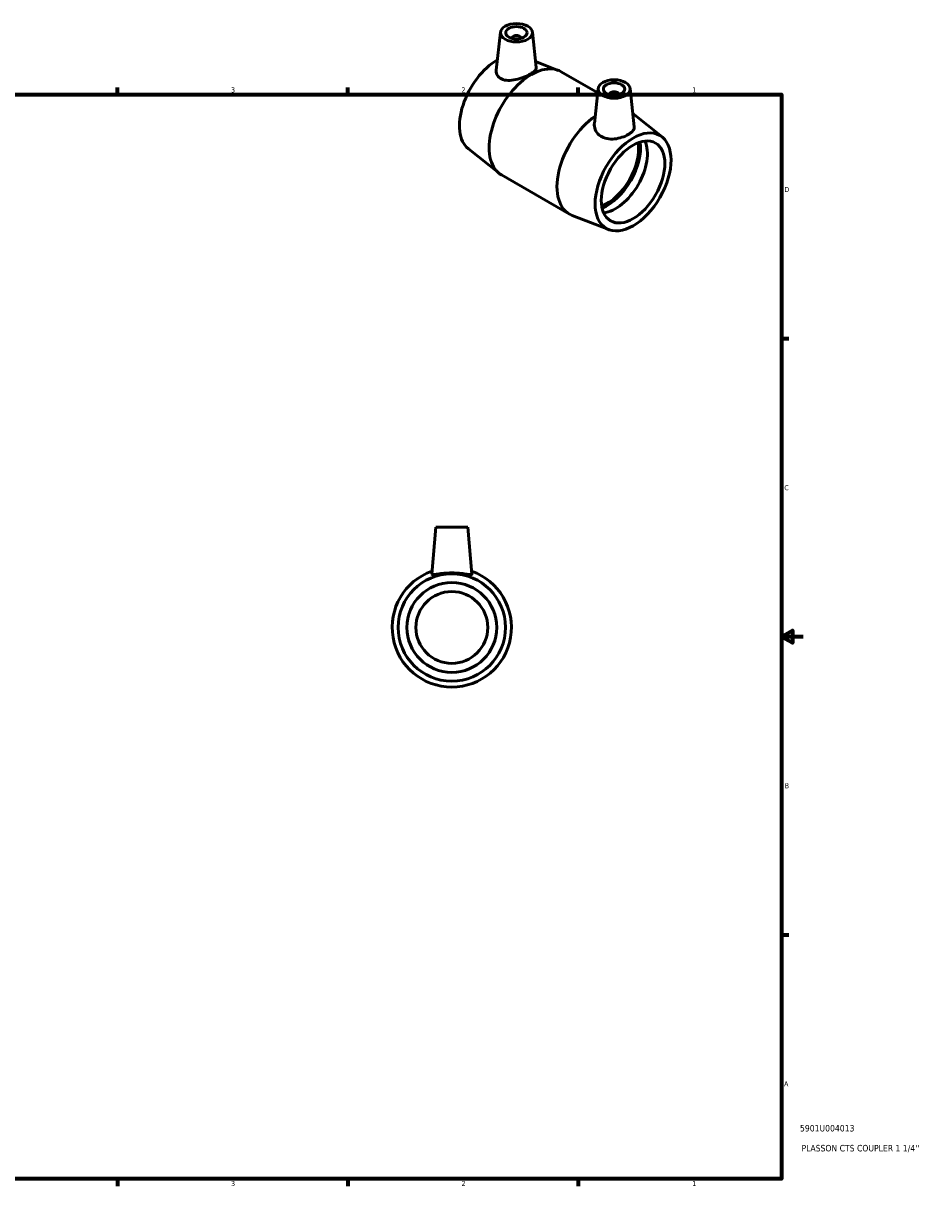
# Model space of a CAD drawing. Header units: inches. Extents: x 0.1 to 36.2, y 0.6 to 25.6.
# Tile 3 of 3: x 19.5 to 36.2, y 0.6 to 22.3. Entities that reach past the tile are written whole.
import ezdxf

# ---------------------------------------------------------------- set-up
doc = ezdxf.new("R2010")
doc.units = ezdxf.units.IN
doc.header["$MEASUREMENT"] = 0
for name, color, linetype, lineweight in [('Border (ANSI)', 7, 'Continuous', 70), ('Title (ANSI)', 7, 'Continuous', 50), ('Visible (ANSI)', 7, 'Continuous', 50)]:
    doc.layers.add(name, color=color, linetype=linetype, lineweight=lineweight)
doc.styles.add('Note Text (ANSI)', font='tahoma.ttf')
doc.styles.add('Text Style29', font='tahoma.ttf')

# ---------------------------------------------------------------- blocks, each defined once
blk = doc.blocks.new('Borders Default Border')
at = {"layer": 'Border (ANSI)'}
for p, q in [((4.25, 21), (4.25, 21.134)), ((8.5, 21), (8.5, 21.134)), ((12.75, 21), (12.75, 21.134)), ((21.25, 21), (21.25, 21.134)), ((25.5, 21), (25.5, 21.134)), ((29.75, 21), (29.75, 21.134)), ((0.5, 16.5), (0.366, 16.5)), ((33.5, 16.5), (33.634, 16.5)), ((0.5, 5.5), (0.366, 5.5)), ((33.5, 5.5), (33.634, 5.5)), ((4.25, 1), (4.25, 0.866)), ((8.5, 1), (8.5, 0.866)), ((12.75, 1), (12.75, 0.866)), ((21.25, 1), (21.25, 0.866)), ((25.5, 1), (25.5, 0.866)), ((29.75, 1), (29.75, 0.866))]:
    blk.add_line(p, q, dxfattribs=at)
at = {"layer": 'Border (ANSI)', "flags": 128}
for points in [[(17, 21.4), (17, 21), (16.885, 21.2), (17.115, 21.2), (17, 21)], [(0.5, 1), (0.5, 21), (33.5, 21), (33.5, 1), (0.5, 1)], [(0.1, 11), (0.5, 11), (0.3, 11.115), (0.3, 10.885), (0.5, 11)], [(33.9, 11), (33.5, 11), (33.7, 11.115), (33.7, 10.885), (33.5, 11)], [(17, 0.6), (17, 1), (16.885, 0.8), (17.115, 0.8), (17, 1)]]:
    blk.add_lwpolyline(points, dxfattribs=at)
at = {"layer": 'Border (ANSI)', "color": 5, "true_color": 0x0000ff, "char_height": 0.0945, "attachment_point": 7, "style": 'Note Text (ANSI)'}
for s, insert in [('8', (2.094, 21.038)), ('7', (6.346, 21.04)), ('6', (10.595, 21.038)), ('5', (14.847, 21.038)), ('4', (19.092, 21.04)), ('3', (23.346, 21.038)), ('2', (27.596, 21.04)), ('1', (31.854, 21.04)), ('D', (0.378, 19.203)), ('D', (33.553, 19.203)), ('C', (0.378, 13.701)), ('C', (33.552, 13.701)), ('B', (0.384, 8.203)), ('B', (33.558, 8.203)), ('A', (0.373, 2.703)), ('A', (33.547, 2.703)), ('8', (2.094, 0.863)), ('7', (6.346, 0.866)), ('6', (10.595, 0.864)), ('5', (14.847, 0.864)), ('4', (19.092, 0.866)), ('3', (23.346, 0.864)), ('2', (27.596, 0.866)), ('1', (31.854, 0.866))]:
    blk.add_mtext(s, dxfattribs=dict(at, insert=insert))
blk = doc.blocks.new('Title Blocks ANSI - Large')
at = {"layer": 'Title (ANSI)', "color": 5, "true_color": 0x0000ff, "style": 'Text Style29'}
for tag, p in [('PART_NUMBER_001', (0.341, 0.873)), ('DESCRIPTION_001', (0.369, 0.505))]:
    blk.add_attdef(tag, p, '', height=0.12, dxfattribs=at)

msp = doc.modelspace()

# ---------------------------------------------------------------- linework, layer by layer
at = {"layer": 'Visible (ANSI)'}
for p, q in [((28.315, 22.152), (28.239, 21.45)), ((28.904, 22.152), (28.974, 21.498)), ((28.531, 22.045), (28.531, 22.038)), ((28.688, 22.045), (28.688, 22.038)), ((28.962, 21.612), (29.383, 21.448)), ((29.434, 21.424), (30.109, 21.036)), ((30.117, 21.115), (30.048, 20.47)), ((30.707, 21.115), (30.782, 20.408)), ((30.333, 21), (30.333, 21.008)), ((30.491, 21), (30.491, 21.008)), ((31.298, 20.219), (30.756, 20.652)), ((27.723, 20.002), (28.29, 19.549)), ((28.336, 19.518), (29.588, 18.797)), ((30.314, 18.51), (29.638, 18.773)), ((27.123, 13.021), (27.047, 12.155)), ((27.713, 13.021), (27.123, 13.021)), ((27.713, 13.021), (27.789, 12.155))]:
    msp.add_line(p, q, dxfattribs=at)
for radius in [0.99, 0.829, 0.663]:
    msp.add_circle((27.418, 11.171), radius, dxfattribs=at)
msp.add_arc((27.418, 11.171), 1.1, 109.4558, 70.5442, dxfattribs=at)
for centre, major_axis, ratio in [((28.61, 22.142), (-0.295, 0), 0.575862), ((28.61, 22.142), (0.197, 0), 0.575862), ((30.412, 21.104), (-0.295, 0), 0.575862), ((30.412, 21.104), (-0.197, 0), 0.575862), ((30.762, 19.39), (0.494, 0.858), 0.578093), ((30.762, 19.39), (0.414, 0.718), 0.578093)]:
    msp.add_ellipse(centre, major_axis=major_axis, ratio=ratio, dxfattribs=at)
for centre, major_axis, ratio, start_param, end_param in [((28.61, 22.045), (-0.0787, 0), 0.575862, 2.972903, 6.451874), ((28.259, 20.831), (-0.494, -0.858), 0.578093, 3.923751, 6.195012), ((28.885, 20.471), (0.549, 0.953), 0.578093, 0, 3.141593), ((30.412, 21.008), (-0.0787, 0), 0.575862, 2.972903, 6.451874), ((30.136, 19.75), (-0.549, -0.953), 0.578093, 4.020671, 6.371358), ((30.279, 19.668), (0.414, 0.718), 0.578093, 3.763375, 5.661403), ((30.279, 19.668), (0.438, 0.76), 0.578093, 3.783987, 5.640791), ((30.44, 19.575), (0.414, 0.718), 0.578093, 3.540404, 5.884374)]:
    msp.add_ellipse(centre, major_axis=major_axis, ratio=ratio, start_param=start_param, end_param=end_param, dxfattribs=at)
for points, knots in [([(28.974, 21.498), (28.975, 21.496), (28.975, 21.495), (28.975, 21.477), (28.966, 21.458), (28.928, 21.419), (28.899, 21.398), (28.831, 21.359), (28.788, 21.339), (28.696, 21.303), (28.646, 21.288), (28.552, 21.267), (28.501, 21.261), (28.409, 21.264), (28.366, 21.273), (28.333, 21.289)], [3.46512, 3.46512, 3.46512, 3.46512, 3.498243, 3.498243, 3.863674, 3.863674, 4.229104, 4.229104, 4.594534, 4.594534, 4.959965, 4.959965, 5.335761, 5.335761, 5.711558, 5.711558, 5.711558, 5.711558]), ([(28.333, 21.289), (28.303, 21.304), (28.277, 21.326), (28.245, 21.379), (28.237, 21.41), (28.239, 21.443), (28.239, 21.446), (28.239, 21.45)], [0, 0, 0, 0, 0.341573, 0.341573, 0.683146, 0.683146, 0.7214877, 0.7214877, 0.7214877, 0.7214877]), ([(30.164, 20.235), (30.128, 20.259), (30.097, 20.291), (30.057, 20.365), (30.047, 20.406), (30.047, 20.453), (30.047, 20.461), (30.048, 20.47)], [0, 0, 0, 0, 0.3757965, 0.3757965, 0.7515929, 0.7515929, 0.8354106, 0.8354106, 0.8354106, 0.8354106]), ([(30.782, 20.408), (30.783, 20.403), (30.783, 20.398), (30.781, 20.371), (30.771, 20.348), (30.733, 20.303), (30.705, 20.282), (30.641, 20.245), (30.601, 20.227), (30.512, 20.199), (30.465, 20.188), (30.375, 20.179), (30.327, 20.18), (30.238, 20.197), (30.197, 20.213), (30.164, 20.235)], [3.570994, 3.570994, 3.570994, 3.570994, 3.648053, 3.648053, 3.993143, 3.993143, 4.338232, 4.338232, 4.683322, 4.683322, 5.028412, 5.028412, 5.369985, 5.369985, 5.711558, 5.711558, 5.711558, 5.711558]), ([(27.789, 12.155), (27.789, 12.154), (27.789, 12.153), (27.787, 12.147), (27.776, 12.145), (27.736, 12.148), (27.707, 12.152), (27.642, 12.161), (27.601, 12.166), (27.512, 12.174), (27.463, 12.177), (27.373, 12.177), (27.324, 12.174), (27.235, 12.166), (27.194, 12.161), (27.129, 12.152), (27.1, 12.148), (27.06, 12.145), (27.049, 12.147), (27.047, 12.152)], [2.913897, 2.913897, 2.913897, 2.913897, 2.964907, 2.964907, 3.30648, 3.30648, 3.648053, 3.648053, 3.993143, 3.993143, 4.338232, 4.338232, 4.683322, 4.683322, 5.028412, 5.028412, 5.369985, 5.369985, 5.711558, 5.711558, 5.711558, 5.711558])]:
    msp.add_open_spline(points, degree=3, knots=knots, dxfattribs=at)
msp.add_open_spline([(27.047, 12.152), (27.047, 12.153), (27.047, 12.154), (27.047, 12.155)], degree=3, dxfattribs=at)

# ---------------------------------------------------------------- block references
msp.add_blockref('Borders Default Border', (0, 0))
msp.add_blockref('Title Blocks ANSI - Large', (33.5, 1)).add_auto_attribs({'PART_NUMBER_001': '5901U004013', 'DESCRIPTION_001': "PLASSON CTS COUPLER 1 1/4''"})

doc.saveas('drawing.dxf')
